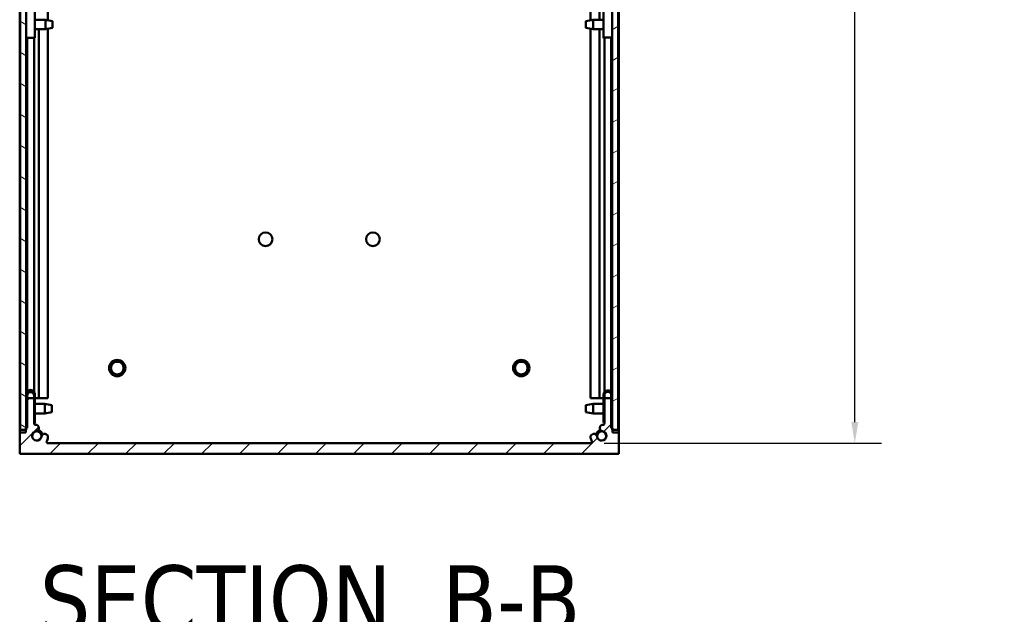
# Model space of a CAD drawing. Header units: millimetres. Extents: x 32 to 2127, y 63 to 1334.
# Tile 9 of 16: x 1037 to 1328, y 426 to 602. Entities that reach past the tile are written whole.
import ezdxf

# ---------------------------------------------------------------- set-up
doc = ezdxf.new("R2010")
doc.units = ezdxf.units.MM
doc.header["$LTSCALE"] = 2.5
for name, color, linetype, lineweight in [('Dimension (ANSI)', 7, 'Continuous', 25), ('Hatch (ANSI)', 7, 'Continuous', 18), ('Symbol (ANSI)', 7, 'Continuous', 25), ('Visible (ANSI)', 7, 'Continuous', 50)]:
    doc.layers.add(name, color=color, linetype=linetype, lineweight=lineweight)
doc.styles.add('Label Text (ANSI)', font='tahoma.ttf')
doc.styles.add('Note Text (ANSI)', font='tahoma.ttf')
doc.dimstyles.new('Default - mm (ANSI)', dxfattribs={"dimscale": 2.5, "dimtxt": 5, "dimasz": 2.5, "dimexe": 3.175, "dimexo": 1.6002, "dimgap": 0.8, "dimtad": 0, "dimtih": 1, "dimtoh": 1, "dimrnd": 1e-08, "dimzin": 0, "dimdsep": 46, "dimtxsty": 'Note Text (ANSI)', "dimcen": 0.09, "dimdle": 10, "dimclrd": 256, "dimclre": 256, "dimclrt": 256, "dimadec": 1, "dimazin": 0, "dimtfac": 0.6096, "dimtofl": 0, "dimtmove": 0, "dimatfit": 3, "dimldrblk": 'Filled-1', "dimfxl": 1, "dimtolj": 1, "dimtzin": 0, "dimlwd": -1, "dimlwe": -1, "dimarcsym": 0})

# ---------------------------------------------------------------- blocks, each defined once
blk = doc.blocks.new('*D18')
at = {"layer": 'Defpoints', "color": 0, "transparency": 16777216}
for p in [(1214.4, 930.92), (1206.12, 476.91), (1284.18, 476.91)]:
    blk.add_point(p, dxfattribs=at)
at = {"layer": 'Dimension (ANSI)', "transparency": 16777216}
for p, q in [((1218.4, 930.92), (1292.12, 930.92)), ((1284.18, 924.67), (1284.18, 722.6)), ((1284.18, 483.16), (1284.18, 685.23)), ((1210.12, 476.91), (1292.12, 476.91))]:
    blk.add_line(p, q, dxfattribs=at)
for points in [[(1283.14, 924.67), (1285.22, 924.67), (1284.18, 930.92)], [(1283.14, 483.16), (1285.22, 483.16), (1284.18, 476.91)]]:
    blk.add_solid(points, dxfattribs=at)
at = {"layer": 'Dimension (ANSI)', "transparency": 16777216, "char_height": 12.5, "attachment_point": 5, "style": 'Note Text (ANSI)'}
for s, insert in [('\\A1; 454.00 mm', (1284.18, 712.42)), ('\\A1;[17.874 in]', (1284.18, 693.74))]:
    blk.add_mtext(s, dxfattribs=dict(at, insert=insert))
blk = doc.blocks.new('Filled-1')
at = {"color": 0}
for p, q in [((0, 0), (-1, 0.333)), ((-1, 0.333), (-1, -0.333)), ((-1, 0), (0, 0)), ((-1, -0.333), (0, 0))]:
    blk.add_line(p, q, dxfattribs=at)
at = {"color": 0, "flags": 128}
blk.add_lwpolyline([(-1, -0.333), (0, 0), (-1, 0.333), (-1, -0.333)], dxfattribs=at)
at = {"color": 0}
blk.add_solid([(-1, -0.333), (0, 0), (-1, 0.333), (-1, -0.333)], dxfattribs=at)

msp = doc.modelspace()

# ---------------------------------------------------------------- hatches: boundary and pattern name
at = {"layer": 'Hatch (ANSI)'}
h = msp.add_hatch(dxfattribs=at)
h.set_pattern_fill('ANSI31', color=256, scale=63.5, angle=-75, style=0)
h.set_pattern_definition([(330, (0, 0), (3.96875, 6.874077), [])])
h.paths.add_polyline_path([(1039.3285, 923.8277), (1039.1906, 923.8277), (1037.5285, 923.8277), (1037.5285, 480.8277), (1039.2166, 480.8277), (1039.3285, 480.8277), (1039.3285, 481.3577), (1039.3285, 923.2977)])
h = msp.add_hatch(dxfattribs=at)
h.set_pattern_fill('ANSI31', color=256, scale=63.5, angle=-15, style=0)
h.set_pattern_definition([(30, (0, 0), (-3.96875, 6.874077), [])])
h.paths.add_polyline_path([(1214.2587, 923.8277), (1212.5706, 923.8277), (1212.4587, 923.8277), (1212.4587, 923.2977), (1212.4587, 481.3577), (1212.4587, 480.8277), (1212.5966, 480.8277), (1214.2587, 480.8277)])
h = msp.add_hatch(dxfattribs=at)
h.set_pattern_fill('ANSI31', color=256, scale=63.5, style=0)
h.set_pattern_definition([(45, (0, 0), (-5.61266, 5.61266), [])])
edge = h.paths.add_edge_path()
edge.add_line((1037.3876, 480.0877), (1037.3876, 473.7377))
edge.add_line((1037.3876, 473.7377), (1214.4256, 473.7377))
edge.add_line((1214.4256, 473.7377), (1214.4256, 480.0877))
edge.add_line((1214.4256, 480.0877), (1212.5966, 480.0877))
edge.add_line((1212.5966, 480.0877), (1212.5966, 480.8277))
edge.add_line((1212.5966, 480.8277), (1212.5966, 481.3577))
edge.add_line((1212.5966, 481.3577), (1212.4587, 481.3577))
edge.add_line((1212.4587, 481.3577), (1212.2156, 481.3577))
edge.add_line((1212.2156, 481.3577), (1212.2156, 490.2477))
edge.add_line((1212.2156, 490.2477), (1210.1836, 490.2477))
edge.add_line((1210.1836, 490.2477), (1210.1836, 482.749))
edge.add_ellipse((1209.8026, 482.749), major_axis=(0.381, 0), ratio=1, start_angle=267.543268, end_angle=360, ccw=False)
edge.add_ellipse((1209.7449, 481.4041), major_axis=(0.0414, 0.9643), ratio=1, start_angle=0, end_angle=173.339678)
edge.add_ellipse((1209.3706, 479.0717), major_axis=(0.2214, 1.3794), ratio=1, start_angle=108.234109, end_angle=360, ccw=False)
edge.add_ellipse((1207.0382, 478.6974), major_axis=(0.953, 0.1529), ratio=1, start_angle=0, end_angle=180)
edge.add_ellipse((1209.3706, 479.0717), major_axis=(-3.2854, -0.5272), ratio=1, start_angle=0, end_angle=19.532567)
edge.add_ellipse((1206.1162, 477.2937), major_axis=(0.3344, 0.1827), ratio=1, start_angle=241.350379, end_angle=360, ccw=False)
edge.add_line((1206.1162, 476.9127), (1045.6969, 476.9127))
edge.add_ellipse((1045.6969, 477.2937), major_axis=(0, -0.381), ratio=1, start_angle=241.350379, end_angle=360, ccw=False)
edge.add_ellipse((1042.4426, 479.0717), major_axis=(2.92, -1.5953), ratio=1, start_angle=0, end_angle=19.532567)
edge.add_ellipse((1044.7749, 478.6974), major_axis=(0.953, -0.1529), ratio=1, start_angle=0, end_angle=180)
edge.add_ellipse((1042.4426, 479.0717), major_axis=(1.3794, -0.2214), ratio=1, start_angle=108.234109, end_angle=360, ccw=False)
edge.add_ellipse((1042.0683, 481.4041), major_axis=(0.1529, -0.953), ratio=1, start_angle=0, end_angle=173.339678)
edge.add_ellipse((1042.0106, 482.749), major_axis=(0.0163, -0.3806), ratio=1, start_angle=267.543268, end_angle=360, ccw=False)
edge.add_line((1041.6296, 482.749), (1041.6296, 490.2477))
edge.add_line((1041.6296, 490.2477), (1039.5976, 490.2477))
edge.add_line((1039.5976, 490.2477), (1039.5976, 481.3577))
edge.add_line((1039.5976, 481.3577), (1039.3285, 481.3577))
edge.add_line((1039.3285, 481.3577), (1039.2166, 481.3577))
edge.add_line((1039.2166, 481.3577), (1039.2166, 480.8277))
edge.add_line((1039.2166, 480.8277), (1039.2166, 480.0877))
edge.add_line((1039.2166, 480.0877), (1037.3876, 480.0877))

# ---------------------------------------------------------------- linework, layer by layer
at = {"layer": 'Visible (ANSI)'}
for p, q in [((1037.5285, 923.8277), (1037.5285, 480.8277)), ((1039.3285, 480.8277), (1039.3285, 923.8277)), ((1212.4587, 923.8277), (1212.4587, 480.8277)), ((1214.2587, 480.8277), (1214.2587, 923.8277)), ((1037.3746, 490.2377), (1037.3746, 914.4177)), ((1214.4126, 914.4177), (1214.4126, 490.2377)), ((1045.7271, 802.6608), (1045.7271, 601.9947)), ((1206.06, 601.9947), (1206.06, 802.6608)), ((1208.7667, 602.1501), (1208.7667, 802.5053)), ((1041.8407, 596.766), (1041.8407, 604.6157)), ((1209.9465, 604.7395), (1209.9465, 596.8913)), ((1041.8407, 602.1501), (1044.9453, 602.1501)), ((1044.9453, 599.3053), (1044.9453, 602.1501)), ((1047.0535, 601.731), (1044.9453, 602.1501)), ((1047.0535, 599.7244), (1044.9453, 599.3053)), ((1047.0535, 601.731), (1047.0535, 599.7244)), ((1204.7337, 601.731), (1206.8419, 602.1501)), ((1204.7337, 599.7244), (1204.7337, 601.731)), ((1204.7337, 599.7244), (1206.8419, 599.3053)), ((1206.8419, 602.1501), (1206.8419, 599.3053)), ((1209.9465, 602.1501), (1206.8419, 602.1501)), ((1039.5846, 596.7591), (1039.5846, 492.1356)), ((1041.6166, 596.7595), (1041.6166, 492.1273)), ((1041.8407, 599.3053), (1044.9453, 599.3053)), ((1043.0205, 599.3053), (1043.0205, 490.2377)), ((1045.7271, 599.4608), (1045.7271, 490.2377)), ((1206.06, 490.2377), (1206.06, 599.4608)), ((1209.9465, 599.3053), (1206.8419, 599.3053)), ((1208.7667, 490.2377), (1208.7667, 599.3053)), ((1209.9465, 596.716), (1209.9465, 596.8913)), ((1210.1706, 596.716), (1209.9465, 596.716)), ((1210.1706, 491.9696), (1210.1706, 596.8687)), ((1210.2026, 596.8913), (1210.2026, 596.8687)), ((1212.2026, 596.8687), (1212.2026, 596.8913)), ((1212.2026, 492.0496), (1212.2026, 596.8687)), ((1212.4587, 596.716), (1212.2026, 596.716)), ((1037.3667, 484.4131), (1037.3667, 489.8423)), ((1037.3667, 489.8423), (1037.5285, 489.8423)), ((1037.5285, 490.2377), (1037.3746, 490.2377)), ((1037.3746, 490.2377), (1037.3746, 489.8423)), ((1039.3415, 490.2377), (1039.3285, 490.2377)), ((1039.3415, 483.2528), (1039.3415, 491.3937)), ((1039.5976, 491.3937), (1039.5976, 490.2477)), ((1041.6296, 490.2477), (1039.5976, 490.2477)), ((1039.5976, 490.2477), (1039.5976, 481.3577)), ((1041.5976, 490.2477), (1041.5976, 491.3937)), ((1041.6296, 482.749), (1041.6296, 490.2477)), ((1041.8537, 491.3937), (1041.8537, 483.2528)), ((1042.0139, 490.2377), (1041.8537, 490.2377)), ((1042.0139, 490.2377), (1043.0205, 490.2377)), ((1043.8089, 490.2377), (1043.0205, 490.2377)), ((1043.8089, 490.2377), (1045.7271, 490.2377)), ((1207.9782, 490.2377), (1206.06, 490.2377)), ((1207.9782, 490.2377), (1208.7667, 490.2377)), ((1209.7732, 490.2377), (1208.7667, 490.2377)), ((1209.7732, 490.2377), (1209.9595, 490.2377)), ((1209.9595, 483.1237), (1209.9595, 491.2728)), ((1212.2156, 490.2477), (1210.1836, 490.2477)), ((1210.1836, 490.2477), (1210.1836, 482.749)), ((1210.2156, 491.2728), (1210.2156, 490.2477)), ((1212.2026, 490.2477), (1212.2026, 491.3124)), ((1212.2156, 490.2477), (1212.2156, 491.2728)), ((1212.2156, 481.3577), (1212.2156, 490.2477)), ((1214.2587, 490.2377), (1214.4126, 490.2377)), ((1214.4126, 490.2377), (1214.4126, 480.0877)), ((1039.3285, 488.5501), (1039.3415, 488.5501)), ((1041.8537, 488.5501), (1044.7835, 488.5501)), ((1044.7835, 485.7053), (1044.7835, 488.5501)), ((1046.8917, 488.131), (1044.7835, 488.5501)), ((1046.8917, 486.1244), (1044.7835, 485.7053)), ((1046.8917, 488.131), (1046.8917, 486.1244)), ((1204.7337, 488.131), (1206.8419, 488.5501)), ((1204.7337, 486.1244), (1204.7337, 488.131)), ((1204.7337, 486.1244), (1206.8419, 485.7053)), ((1206.8419, 488.5501), (1206.8419, 485.7053)), ((1209.9595, 488.5501), (1206.8419, 488.5501)), ((1037.3667, 484.4131), (1037.5285, 484.4131)), ((1037.3746, 484.4131), (1037.3746, 473.7377)), ((1039.3285, 485.7053), (1039.3415, 485.7053)), ((1039.3415, 483.2528), (1039.3415, 482.8817)), ((1039.5976, 483.2528), (1039.3415, 483.2528)), ((1041.8537, 483.2528), (1041.6296, 483.2528)), ((1041.8537, 485.7053), (1044.7835, 485.7053)), ((1041.8537, 483.2528), (1041.8537, 482.8817)), ((1209.9595, 485.7053), (1206.8419, 485.7053)), ((1210.1836, 483.1237), (1209.9595, 483.1237)), ((1209.9595, 483.0027), (1209.9595, 483.1237)), ((1212.4587, 483.1237), (1212.2156, 483.1237)), ((1037.5285, 480.8277), (1039.3285, 480.8277)), ((1039.5976, 481.3577), (1039.2166, 481.3577)), ((1039.2166, 481.3577), (1039.2166, 480.0877)), ((1039.3415, 482.8817), (1039.5976, 482.8817)), ((1041.6296, 482.8817), (1041.8537, 482.8817)), ((1209.9595, 483.0027), (1210.1836, 483.0027)), ((1212.2156, 483.0027), (1212.4587, 483.0027)), ((1212.5966, 481.3577), (1212.2156, 481.3577)), ((1212.4587, 480.8277), (1214.2587, 480.8277)), ((1212.5966, 480.0877), (1212.5966, 481.3577)), ((1037.3876, 480.0877), (1037.3876, 473.7377)), ((1039.2166, 480.0877), (1037.3876, 480.0877)), ((1214.4256, 480.0877), (1212.5966, 480.0877)), ((1214.4256, 473.7377), (1214.4256, 480.0877)), ((1206.1162, 476.9127), (1045.6969, 476.9127)), ((1037.3746, 473.7377), (1037.3876, 473.7377)), ((1037.3876, 473.7377), (1214.4256, 473.7377))]:
    msp.add_line(p, q, dxfattribs=at)
for centre, radius in [((1110.0186, 537.2377), 2.0193), ((1141.7686, 537.2377), 2.0193), ((1066.1878, 499.1377), 2.413), ((1066.1878, 499.1377), 1.8796), ((1185.6186, 499.1377), 2.413), ((1185.6186, 499.1377), 1.8796), ((1042.4166, 479.0717), 1.3589), ((1209.3706, 479.0717), 1.3589)]:
    msp.add_circle(centre, radius, dxfattribs=at)
for centre, radius, start, end in [((1042.4426, 479.0717), 1.397, 99.117054, 350.882946), ((1042.0106, 482.749), 0.381, 180, 272.456732), ((1042.0683, 481.4041), 0.9652, 279.117054, 92.456732), ((1042.4166, 479.0717), 1.7526, 11.442357, 77.18964), ((1209.3706, 479.0717), 1.7526, 102.076077, 167.923923), ((1209.3706, 479.0717), 1.397, 189.117054, 80.882946), ((1209.7449, 481.4041), 0.9652, 87.543268, 260.882946), ((1209.8026, 482.749), 0.381, 267.543268, 0), ((1044.7749, 478.6974), 0.9652, 350.882946, 170.882946), ((1045.6969, 477.2937), 0.381, 151.350379, 270), ((1042.4426, 479.0717), 3.3274, 331.350379, 350.882946), ((1207.0382, 478.6974), 0.9652, 9.117054, 189.117054), ((1209.3706, 479.0717), 3.3274, 189.117054, 208.649621), ((1206.1162, 477.2937), 0.381, 270, 28.649621)]:
    msp.add_arc(centre, radius, start, end, dxfattribs=at)
for centre, major_axis, ratio, start_param, end_param in [((1040.5846, 596.766), (-1.2561, 0), 0.00905741, 0.00000003, 3.14159268), ((1211.2026, 596.8913), (-1.2561, 0), 0.02151148, 3.14159266, 6.28318531), ((1211.2026, 596.8913), (1, 0), 0.02151148, 0, 3.14159265), ((1040.5976, 491.3937), (-1.2561, 0), 0.9988822, 3.14159265, 6.28318531), ((1040.5976, 491.3937), (1, 0), 0.9988822, 0, 3.14159265), ((1040.5976, 491.0226), (-1, 0), 0.9988822, 3.14159265, 6.28318531), ((1211.2156, 491.2728), (-1.2561, 0), 0.99988112, 3.28558832, 6.28318531), ((1211.2156, 491.2728), (1, 0), 0.99988112, 0, 3.14159265), ((1211.2156, 491.1517), (-1, 0), 0.99988112, 3.14159265, 6.28318531)]:
    msp.add_ellipse(centre, major_axis=major_axis, ratio=ratio, start_param=start_param, end_param=end_param, dxfattribs=at)

# ---------------------------------------------------------------- texts
at = {"layer": 'Symbol (ANSI)', "insert": (1043.2844, 420.4208), "char_height": 20, "attachment_point": 7, "style": 'Label Text (ANSI)'}
msp.add_mtext('SECTION  B-B', dxfattribs=at)

# ---------------------------------------------------------------- dimensions: what is measured, and where the dimension line sits
at = {"layer": 'Dimension (ANSI)'}
dim = msp.add_linear_dim(base=(1284.1778100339, 476.912722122), p1=(1214.3995625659, 930.917722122), p2=(1206.1161891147, 476.912722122), angle=90, text=' <> mm\\X[17.874 in]', dimstyle='Default - mm (ANSI)', override={"dimgap": 0.8, "dimdec": 2, "dimpost": '', "dimtol": 0, "dimlim": 0, "dimtp": 0, "dimtm": 0, "dimtdec": 2, "dimatfit": 1}, dxfattribs=at)
dim.commit()
dim.dimension.update_dxf_attribs({"geometry": '*D18', "text_midpoint": (1284.1778100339, 703.915222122), "dimtype": 160})

doc.saveas('drawing.dxf')
